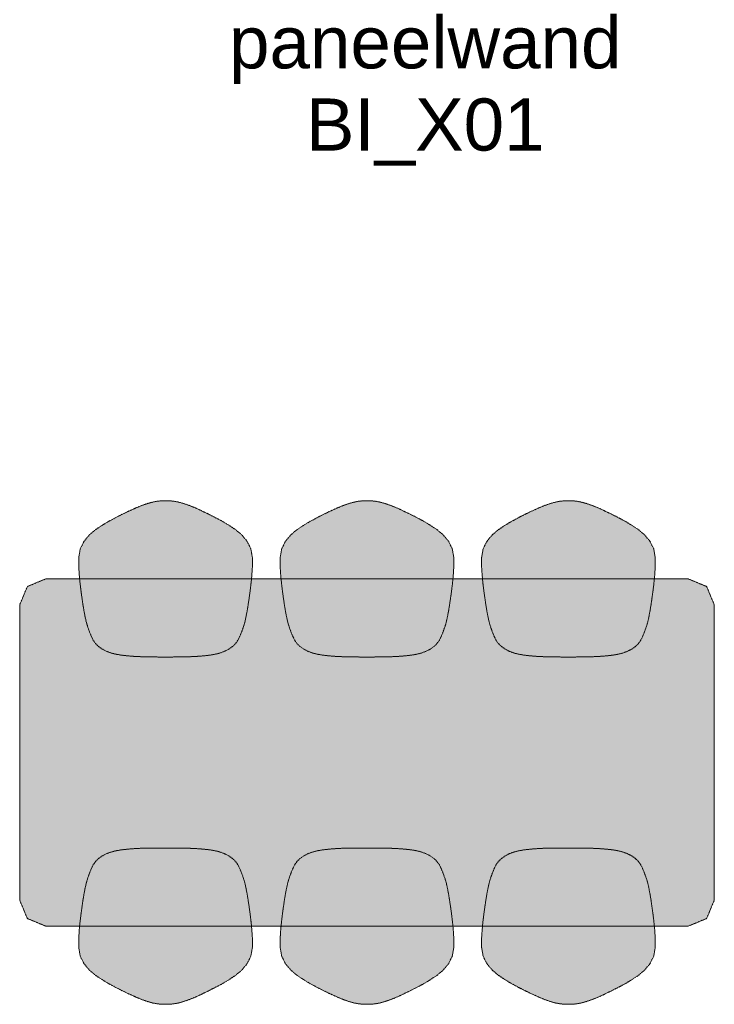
# Model space of a CAD drawing. Extents: x 0 to 92550, y 0 to 59400.
# Tile 74 of 87: x 39045 to 41045, y 35373 to 38208. Entities that reach past the tile are written whole.
import ezdxf
from ezdxf.xclip import XClip

# ---------------------------------------------------------------- set-up
doc = ezdxf.new("R2010")
doc.units = 0
doc.header["$MEASUREMENT"] = 0
doc.header["$XCLIPFRAME"] = 0
doc.linetypes.add('Streeplijn fijn', pattern=[234.119993, 155.999994, -78.119999])
doc.layers.add('ZZ 72 Vaste inrichting', color=7, linetype='Continuous')
doc.layers.add('ZZ Info_tekst Algemeen', color=7, linetype='Continuous')
doc.styles.add('GENERATED_STYLE_1', font='arial.ttf')

# ---------------------------------------------------------------- blocks, each defined once
blk = doc.blocks.new('Drawing_1_1', base_point=(5738.9, 6500))
at = {"layer": 'ZZ 72 Vaste inrichting', "linetype": 'Continuous', "lineweight": 0, "true_color": 0xffffff}
for points in [[(39221.3, 36562.3), (39224.1, 36542.3), (39226.9, 36523.5), (39229.7, 36506.3), (39232.7, 36490.7), (39235.5, 36477.9), (39237.7, 36469.3), (39239.5, 36463.3), (39240.9, 36458.7), (39242.5, 36454.3), (39244.5, 36448.8), (39246.7, 36442.8), (39249.1, 36436.9), (39251.7, 36430.8), (39254.7, 36424.7), (39258.9, 36417.4), (39264.1, 36410.6), (39271.7, 36403.3), (39282.5, 36395.8), (39295.5, 36389), (39309.7, 36384), (39324.5, 36380.4), (39339.9, 36378), (39354.7, 36376.3), (39368.5, 36375.2), (39381.3, 36374.4), (39393.7, 36373.9), (39405.1, 36373.6), (39415.5, 36373.4), (39425.3, 36373.2), (39434.9, 36373.1), (39444.7, 36373), (39454.7, 36373), (39464.7, 36373), (39474.7, 36373), (39484.7, 36373), (39494.5, 36373.1), (39504.1, 36373.2), (39513.9, 36373.4), (39524.3, 36373.6), (39535.7, 36373.9), (39548.1, 36374.4), (39560.9, 36375.2), (39574.7, 36376.3), (39589.7, 36378), (39604.9, 36380.4), (39619.9, 36384), (39633.9, 36389), (39646.9, 36395.8), (39657.7, 36403.3), (39665.3, 36410.6), (39670.5, 36417.4), (39674.3, 36423.8), (39677.7, 36430.8), (39680.3, 36436.9), (39682.7, 36442.8), (39684.9, 36448.8), (39686.9, 36454.3), (39688.5, 36458.7), (39690.1, 36463.3), (39691.9, 36469.3), (39694.1, 36477.9), (39696.7, 36490.7), (39699.7, 36506.3), (39702.5, 36523.5), (39705.3, 36542.3), (39708.1, 36562.3), (39710.7, 36584), (39713.1, 36607.7), (39714.7, 36632.9), (39714.7, 36659.3), (39710.3, 36684.6), (39699.1, 36706.8), (39683.3, 36725.5), (39665.5, 36740.3), (39647.5, 36752.1), (39631.5, 36761.9), (39616.3, 36770.2), (39601.1, 36778.1), (39585.3, 36785.9), (39568.3, 36794.1), (39550.5, 36802.2), (39532.9, 36809.3), (39516.1, 36815.2), (39500.9, 36819.3), (39487.5, 36821.8), (39475.7, 36822.8), (39464.7, 36823), (39453.7, 36822.8), (39441.9, 36821.8), (39428.5, 36819.3), (39413.5, 36815.2), (39396.7, 36809.3), (39378.9, 36802.2), (39361.3, 36794.1), (39344.1, 36785.9), (39328.3, 36778.1), (39313.3, 36770.2), (39298.1, 36761.9), (39281.9, 36752.1), (39263.9, 36740.3), (39246.1, 36725.5), (39230.3, 36706.8), (39219.1, 36684.6), (39214.7, 36659.3), (39214.7, 36632.9), (39216.3, 36607.7), (39218.7, 36584)], [(39801.3, 36562.3), (39804.1, 36542.3), (39806.9, 36523.6), (39809.7, 36506.3), (39812.7, 36490.7), (39815.5, 36477.9), (39817.7, 36469.2), (39819.5, 36463.3), (39820.9, 36458.7), (39822.5, 36454.3), (39824.5, 36448.8), (39826.7, 36442.8), (39829.1, 36436.9), (39831.7, 36430.8), (39834.7, 36424.6), (39838.9, 36417.5), (39844.1, 36410.5), (39851.7, 36403.3), (39862.5, 36395.8), (39875.5, 36389), (39889.7, 36384), (39904.5, 36380.5), (39919.9, 36378), (39934.7, 36376.4), (39948.5, 36375.2), (39961.3, 36374.4), (39973.7, 36373.8), (39985.1, 36373.6), (39995.5, 36373.4), (40005.3, 36373.2), (40014.9, 36373.1), (40024.7, 36373), (40034.7, 36373), (40044.7, 36373), (40054.7, 36373), (40064.7, 36373), (40074.5, 36373.1), (40084.1, 36373.2), (40093.9, 36373.4), (40104.3, 36373.6), (40115.7, 36373.8), (40128.1, 36374.4), (40140.9, 36375.2), (40154.7, 36376.4), (40169.7, 36378), (40184.9, 36380.5), (40199.9, 36384), (40213.9, 36389), (40226.9, 36395.8), (40237.7, 36403.3), (40245.3, 36410.5), (40250.5, 36417.5), (40254.3, 36423.8), (40257.7, 36430.8), (40260.3, 36436.9), (40262.7, 36442.8), (40264.9, 36448.8), (40266.9, 36454.3), (40268.5, 36458.7), (40270.1, 36463.3), (40271.9, 36469.2), (40274.1, 36477.9), (40276.7, 36490.7), (40279.7, 36506.3), (40282.5, 36523.6), (40285.3, 36542.3), (40288.1, 36562.3), (40290.7, 36584), (40293.1, 36607.7), (40294.7, 36632.9), (40294.7, 36659.3), (40290.3, 36684.6), (40279.1, 36706.8), (40263.3, 36725.5), (40245.5, 36740.3), (40227.5, 36752.1), (40211.5, 36761.8), (40196.3, 36770.2), (40181.1, 36778.1), (40165.3, 36785.9), (40148.3, 36794.1), (40130.5, 36802.2), (40112.9, 36809.4), (40096.1, 36815.2), (40080.9, 36819.3), (40067.5, 36821.8), (40055.7, 36822.8), (40044.7, 36823), (40033.7, 36822.8), (40021.9, 36821.8), (40008.5, 36819.3), (39993.5, 36815.2), (39976.7, 36809.4), (39958.9, 36802.2), (39941.3, 36794.1), (39924.1, 36785.9), (39908.3, 36778.1), (39893.3, 36770.2), (39878.1, 36761.8), (39861.9, 36752.1), (39843.9, 36740.3), (39826.1, 36725.5), (39810.3, 36706.8), (39799.1, 36684.6), (39794.7, 36659.3), (39794.7, 36632.9), (39796.3, 36607.7), (39798.7, 36584)], [(40381.3, 36562.3), (40384.1, 36542.3), (40386.9, 36523.6), (40389.7, 36506.3), (40392.7, 36490.7), (40395.5, 36477.9), (40397.7, 36469.2), (40399.5, 36463.3), (40400.9, 36458.7), (40402.5, 36454.3), (40404.5, 36448.8), (40406.7, 36442.8), (40409.1, 36436.9), (40411.7, 36430.8), (40414.7, 36424.6), (40418.9, 36417.5), (40424.1, 36410.5), (40431.7, 36403.3), (40442.5, 36395.8), (40455.5, 36389), (40469.7, 36384), (40484.5, 36380.5), (40499.9, 36378), (40514.7, 36376.4), (40528.5, 36375.2), (40541.3, 36374.4), (40553.7, 36373.8), (40565.1, 36373.6), (40575.5, 36373.4), (40585.3, 36373.2), (40594.9, 36373.1), (40604.7, 36373), (40614.7, 36373), (40624.7, 36373), (40634.7, 36373), (40644.7, 36373), (40654.5, 36373.1), (40664.1, 36373.2), (40673.9, 36373.4), (40684.3, 36373.6), (40695.7, 36373.8), (40708.1, 36374.4), (40720.9, 36375.2), (40734.7, 36376.4), (40749.7, 36378), (40764.9, 36380.5), (40779.9, 36384), (40793.9, 36389), (40806.9, 36395.8), (40817.7, 36403.3), (40825.3, 36410.5), (40830.5, 36417.5), (40834.3, 36423.8), (40837.7, 36430.8), (40840.3, 36436.9), (40842.7, 36442.8), (40844.9, 36448.8), (40846.9, 36454.3), (40848.5, 36458.7), (40850.1, 36463.3), (40851.9, 36469.2), (40854.1, 36477.9), (40856.7, 36490.7), (40859.7, 36506.3), (40862.5, 36523.6), (40865.3, 36542.3), (40868.1, 36562.3), (40870.7, 36584), (40873.1, 36607.7), (40874.7, 36632.9), (40874.7, 36659.3), (40870.3, 36684.6), (40859.1, 36706.8), (40843.3, 36725.5), (40825.5, 36740.3), (40807.5, 36752.1), (40791.5, 36761.8), (40776.3, 36770.2), (40761.1, 36778.1), (40745.3, 36785.9), (40728.3, 36794.1), (40710.5, 36802.2), (40692.9, 36809.4), (40676.1, 36815.2), (40660.9, 36819.3), (40647.5, 36821.8), (40635.7, 36822.8), (40624.7, 36823), (40613.7, 36822.8), (40601.9, 36821.8), (40588.5, 36819.3), (40573.5, 36815.2), (40556.7, 36809.4), (40538.9, 36802.2), (40521.3, 36794.1), (40504.1, 36785.9), (40488.3, 36778.1), (40473.3, 36770.2), (40458.1, 36761.8), (40441.9, 36752.1), (40423.9, 36740.3), (40406.1, 36725.5), (40390.3, 36706.8), (40379.1, 36684.6), (40374.7, 36659.3), (40374.7, 36632.9), (40376.3, 36607.7), (40378.7, 36584)], [(39119.7, 35598), (40969.7, 35598), (41022.7, 35620), (41044.7, 35673), (41044.7, 36523), (41022.7, 36576), (40969.7, 36598), (39119.7, 36598), (39066.7, 36576), (39044.7, 36523), (39044.7, 35673), (39066.7, 35620)], [(39221.3, 35633.6), (39218.7, 35612), (39216.3, 35588.4), (39214.7, 35563), (39214.7, 35536.8), (39219.1, 35511.4), (39230.3, 35489.2), (39246.1, 35470.6), (39263.9, 35455.8), (39281.9, 35444), (39298.1, 35434.2), (39313.3, 35425.8), (39328.3, 35418), (39344.1, 35410.2), (39361.3, 35401.8), (39378.9, 35393.8), (39396.7, 35386.6), (39413.5, 35380.8), (39428.5, 35376.5), (39441.9, 35374.1), (39453.7, 35373.2), (39464.7, 35372.9), (39475.7, 35373.2), (39487.5, 35374.1), (39500.9, 35376.5), (39516.1, 35380.8), (39532.9, 35386.6), (39550.5, 35393.8), (39568.3, 35401.8), (39585.3, 35410.2), (39601.1, 35418), (39616.3, 35425.8), (39631.5, 35434.2), (39647.5, 35444), (39665.5, 35455.8), (39683.3, 35470.6), (39699.1, 35489.2), (39710.3, 35511.4), (39714.7, 35536.8), (39714.7, 35563), (39713.1, 35588.4), (39710.7, 35612), (39708.1, 35633.6), (39705.3, 35653.8), (39702.5, 35672.4), (39699.7, 35689.8), (39696.7, 35705.4), (39694.1, 35718), (39691.9, 35726.8), (39690.1, 35732.6), (39688.5, 35737.2), (39686.9, 35741.8), (39684.9, 35747.2), (39682.7, 35753.2), (39680.3, 35759.2), (39677.7, 35765.2), (39674.7, 35771.4), (39670.5, 35778.6), (39665.3, 35785.4), (39657.7, 35792.6), (39646.9, 35800.2), (39633.9, 35807), (39619.9, 35812), (39604.9, 35815.6), (39589.7, 35818), (39574.7, 35819.6), (39560.9, 35820.8), (39548.1, 35821.6), (39535.7, 35822.2), (39524.3, 35822.4), (39513.9, 35822.6), (39504.1, 35822.8), (39494.5, 35822.9), (39484.7, 35822.9), (39474.7, 35822.9), (39464.7, 35822.9), (39454.7, 35822.9), (39444.7, 35822.9), (39434.9, 35822.9), (39425.3, 35822.8), (39415.5, 35822.6), (39405.1, 35822.4), (39393.7, 35822.2), (39381.3, 35821.6), (39368.5, 35820.8), (39354.7, 35819.6), (39339.9, 35818), (39324.5, 35815.6), (39309.7, 35812), (39295.5, 35807), (39282.5, 35800.2), (39271.7, 35792.6), (39264.1, 35785.4), (39258.9, 35778.6), (39255.1, 35772.1), (39251.7, 35765.2), (39249.1, 35759.2), (39246.7, 35753.2), (39244.5, 35747.2), (39242.5, 35741.8), (39240.9, 35737.2), (39239.5, 35732.6), (39237.7, 35726.8), (39235.5, 35718), (39232.7, 35705.4), (39229.7, 35689.8), (39226.9, 35672.4), (39224.1, 35653.8)], [(39801.3, 35633.6), (39798.7, 35612), (39796.3, 35588.4), (39794.7, 35563), (39794.7, 35536.8), (39799.1, 35511.4), (39810.3, 35489.2), (39826.1, 35470.6), (39843.9, 35455.8), (39861.9, 35444), (39878.1, 35434.2), (39893.3, 35425.8), (39908.3, 35418), (39924.1, 35410.2), (39941.3, 35401.8), (39958.9, 35393.8), (39976.7, 35386.6), (39993.5, 35380.8), (40008.5, 35376.5), (40021.9, 35374.1), (40033.7, 35373.2), (40044.7, 35372.9), (40055.7, 35373.2), (40067.5, 35374.1), (40080.9, 35376.5), (40096.1, 35380.8), (40112.9, 35386.6), (40130.5, 35393.8), (40148.3, 35401.8), (40165.3, 35410.2), (40181.1, 35418), (40196.3, 35425.8), (40211.5, 35434.2), (40227.5, 35444), (40245.5, 35455.8), (40263.3, 35470.6), (40279.1, 35489.2), (40290.3, 35511.4), (40294.7, 35536.8), (40294.7, 35563), (40293.1, 35588.4), (40290.7, 35612), (40288.1, 35633.6), (40285.3, 35653.8), (40282.5, 35672.4), (40279.7, 35689.8), (40276.7, 35705.4), (40274.1, 35718), (40271.9, 35726.8), (40270.1, 35732.6), (40268.5, 35737.2), (40266.9, 35741.8), (40264.9, 35747.2), (40262.7, 35753.2), (40260.3, 35759.2), (40257.7, 35765.2), (40254.7, 35771.4), (40250.5, 35778.6), (40245.3, 35785.4), (40237.7, 35792.6), (40226.9, 35800.2), (40213.9, 35807), (40199.9, 35812), (40184.9, 35815.6), (40169.7, 35818), (40154.7, 35819.6), (40140.9, 35820.8), (40128.1, 35821.6), (40115.7, 35822.2), (40104.3, 35822.4), (40093.9, 35822.6), (40084.1, 35822.8), (40074.5, 35822.9), (40064.7, 35822.9), (40054.7, 35822.9), (40044.7, 35822.9), (40034.7, 35822.9), (40024.7, 35822.9), (40014.9, 35822.9), (40005.3, 35822.8), (39995.5, 35822.6), (39985.1, 35822.4), (39973.7, 35822.2), (39961.3, 35821.6), (39948.5, 35820.8), (39934.7, 35819.6), (39919.9, 35818), (39904.5, 35815.6), (39889.7, 35812), (39875.5, 35807), (39862.5, 35800.2), (39851.7, 35792.6), (39844.1, 35785.4), (39838.9, 35778.6), (39835.1, 35772.1), (39831.7, 35765.2), (39829.1, 35759.2), (39826.7, 35753.2), (39824.5, 35747.2), (39822.5, 35741.8), (39820.9, 35737.2), (39819.5, 35732.6), (39817.7, 35726.8), (39815.5, 35718), (39812.7, 35705.4), (39809.7, 35689.8), (39806.9, 35672.4), (39804.1, 35653.8)], [(40381.3, 35633.6), (40378.7, 35612), (40376.3, 35588.4), (40374.7, 35563), (40374.7, 35536.8), (40379.1, 35511.4), (40390.3, 35489.2), (40406.1, 35470.6), (40423.9, 35455.8), (40441.9, 35444), (40458.1, 35434.2), (40473.3, 35425.8), (40488.3, 35418), (40504.1, 35410.2), (40521.3, 35401.8), (40538.9, 35393.8), (40556.7, 35386.6), (40573.5, 35380.8), (40588.5, 35376.5), (40601.9, 35374.1), (40613.7, 35373.2), (40624.7, 35372.9), (40635.7, 35373.2), (40647.5, 35374.1), (40660.9, 35376.5), (40676.1, 35380.8), (40692.9, 35386.6), (40710.5, 35393.8), (40728.3, 35401.8), (40745.3, 35410.2), (40761.1, 35418), (40776.3, 35425.8), (40791.5, 35434.2), (40807.5, 35444), (40825.5, 35455.8), (40843.3, 35470.6), (40859.1, 35489.2), (40870.3, 35511.4), (40874.7, 35536.8), (40874.7, 35563), (40873.1, 35588.4), (40870.7, 35612), (40868.1, 35633.6), (40865.3, 35653.8), (40862.5, 35672.4), (40859.7, 35689.8), (40856.7, 35705.4), (40854.1, 35718), (40851.9, 35726.8), (40850.1, 35732.6), (40848.5, 35737.2), (40846.9, 35741.8), (40844.9, 35747.2), (40842.7, 35753.2), (40840.3, 35759.2), (40837.7, 35765.2), (40834.7, 35771.4), (40830.5, 35778.6), (40825.3, 35785.4), (40817.7, 35792.6), (40806.9, 35800.2), (40793.9, 35807), (40779.9, 35812), (40764.9, 35815.6), (40749.7, 35818), (40734.7, 35819.6), (40720.9, 35820.8), (40708.1, 35821.6), (40695.7, 35822.2), (40684.3, 35822.4), (40673.9, 35822.6), (40664.1, 35822.8), (40654.5, 35822.9), (40644.7, 35822.9), (40634.7, 35822.9), (40624.7, 35822.9), (40614.7, 35822.9), (40604.7, 35822.9), (40594.9, 35822.9), (40585.3, 35822.8), (40575.5, 35822.6), (40565.1, 35822.4), (40553.7, 35822.2), (40541.3, 35821.6), (40528.5, 35820.8), (40514.7, 35819.6), (40499.9, 35818), (40484.5, 35815.6), (40469.7, 35812), (40455.5, 35807), (40442.5, 35800.2), (40431.7, 35792.6), (40424.1, 35785.4), (40418.9, 35778.6), (40415.1, 35772.1), (40411.7, 35765.2), (40409.1, 35759.2), (40406.7, 35753.2), (40404.5, 35747.2), (40402.5, 35741.8), (40400.9, 35737.2), (40399.5, 35732.6), (40397.7, 35726.8), (40395.5, 35718), (40392.7, 35705.4), (40389.7, 35689.8), (40386.9, 35672.4), (40384.1, 35653.8)]]:
    blk.add_hatch(color=7, dxfattribs=at).paths.add_polyline_path(points)
at = {"layer": 'ZZ 72 Vaste inrichting', "color": 174, "linetype": 'Streeplijn fijn', "lineweight": 5, "ltscale": 0.01, "true_color": 0x0000aa, "flags": 128}
for points in [[(39361.3, 36794.1), (39378.9, 36802.2)], [(39378.9, 36802.2), (39396.7, 36809.4)], [(39396.7, 36809.4), (39413.5, 36815.2)], [(39413.5, 36815.2), (39428.5, 36819.3)], [(39428.5, 36819.3), (39441.9, 36821.8)], [(39441.9, 36821.8), (39453.7, 36822.8)], [(39453.7, 36822.8), (39464.7, 36823)], [(39464.7, 36823), (39475.7, 36822.8)], [(39475.7, 36822.8), (39487.5, 36821.8)], [(39487.5, 36821.8), (39500.9, 36819.3)], [(39500.9, 36819.3), (39516.1, 36815.2)], [(39516.1, 36815.2), (39532.9, 36809.4)], [(39532.9, 36809.4), (39550.5, 36802.2)], [(39550.5, 36802.2), (39568.3, 36794.1)], [(39941.3, 36794.1), (39958.9, 36802.2)], [(39958.9, 36802.2), (39976.7, 36809.4)], [(39976.7, 36809.4), (39993.5, 36815.2)], [(39993.5, 36815.2), (40008.5, 36819.3)], [(40008.5, 36819.3), (40021.9, 36821.8)], [(40021.9, 36821.8), (40033.7, 36822.8)], [(40033.7, 36822.8), (40044.7, 36823)], [(40044.7, 36823), (40055.7, 36822.8)], [(40055.7, 36822.8), (40067.5, 36821.8)], [(40067.5, 36821.8), (40080.9, 36819.3)], [(40080.9, 36819.3), (40096.1, 36815.2)], [(40096.1, 36815.2), (40112.9, 36809.4)], [(40112.9, 36809.4), (40130.5, 36802.2)], [(40130.5, 36802.2), (40148.3, 36794.1)], [(40521.3, 36794.1), (40538.9, 36802.2)], [(40538.9, 36802.2), (40556.7, 36809.4)], [(40556.7, 36809.4), (40573.5, 36815.2)], [(40573.5, 36815.2), (40588.5, 36819.3)], [(40588.5, 36819.3), (40601.9, 36821.8)], [(40601.9, 36821.8), (40613.7, 36822.8)], [(40613.7, 36822.8), (40624.7, 36823)], [(40624.7, 36823), (40635.7, 36822.8)], [(40635.7, 36822.8), (40647.5, 36821.8)], [(40647.5, 36821.8), (40660.9, 36819.3)], [(40660.9, 36819.3), (40676.1, 36815.2)], [(40676.1, 36815.2), (40692.9, 36809.4)], [(40692.9, 36809.4), (40710.5, 36802.2)], [(40710.5, 36802.2), (40728.3, 36794.1)], [(39313.3, 36770.2), (39328.3, 36778.1)], [(39328.3, 36778.1), (39344.1, 36785.9)], [(39344.1, 36785.9), (39361.3, 36794.1)], [(39568.3, 36794.1), (39585.3, 36785.9)], [(39585.3, 36785.9), (39601.1, 36778.1)], [(39601.1, 36778.1), (39616.3, 36770.2)], [(39893.3, 36770.2), (39908.3, 36778.1)], [(39908.3, 36778.1), (39924.1, 36785.9)], [(39924.1, 36785.9), (39941.3, 36794.1)], [(40148.3, 36794.1), (40165.3, 36785.9)], [(40165.3, 36785.9), (40181.1, 36778.1)], [(40181.1, 36778.1), (40196.3, 36770.2)], [(40473.3, 36770.2), (40488.3, 36778.1)], [(40488.3, 36778.1), (40504.1, 36785.9)], [(40504.1, 36785.9), (40521.3, 36794.1)], [(40728.3, 36794.1), (40745.3, 36785.9)], [(40745.3, 36785.9), (40761.1, 36778.1)], [(40761.1, 36778.1), (40776.3, 36770.2)], [(39263.9, 36740.3), (39281.9, 36752.1)], [(39281.9, 36752.1), (39298.1, 36761.8)], [(39298.1, 36761.8), (39313.3, 36770.2)], [(39616.3, 36770.2), (39631.5, 36761.8)], [(39631.5, 36761.8), (39647.5, 36752.1)], [(39647.5, 36752.1), (39665.5, 36740.2)], [(39843.9, 36740.3), (39861.9, 36752.1)], [(39861.9, 36752.1), (39878.1, 36761.8)], [(39878.1, 36761.8), (39893.3, 36770.2)], [(40196.3, 36770.2), (40211.5, 36761.8)], [(40211.5, 36761.8), (40227.5, 36752.1)], [(40227.5, 36752.1), (40245.5, 36740.2)], [(40423.9, 36740.3), (40441.9, 36752.1)], [(40441.9, 36752.1), (40458.1, 36761.8)], [(40458.1, 36761.8), (40473.3, 36770.2)], [(40776.3, 36770.2), (40791.5, 36761.8)], [(40791.5, 36761.8), (40807.5, 36752.1)], [(40807.5, 36752.1), (40825.5, 36740.2)], [(39230.3, 36706.8), (39246.1, 36725.5)], [(39246.1, 36725.5), (39263.9, 36740.3)], [(39665.5, 36740.3), (39683.3, 36725.5)], [(39683.3, 36725.5), (39699.1, 36706.9)], [(39810.3, 36706.8), (39826.1, 36725.5)], [(39826.1, 36725.5), (39843.9, 36740.3)], [(40245.5, 36740.3), (40263.3, 36725.5)], [(40263.3, 36725.5), (40279.1, 36706.9)], [(40390.3, 36706.8), (40406.1, 36725.5)], [(40406.1, 36725.5), (40423.9, 36740.3)], [(40825.5, 36740.3), (40843.3, 36725.5)], [(40843.3, 36725.5), (40859.1, 36706.9)], [(39219.1, 36684.6), (39230.3, 36706.8)], [(39699.1, 36706.8), (39710.3, 36684.6)], [(39799.1, 36684.6), (39810.3, 36706.8)], [(40279.1, 36706.8), (40290.3, 36684.6)], [(40379.1, 36684.6), (40390.3, 36706.8)], [(40859.1, 36706.8), (40870.3, 36684.6)], [(39214.7, 36659.3), (39219.1, 36684.6)], [(39710.3, 36684.6), (39714.7, 36659.3)], [(39794.7, 36659.3), (39799.1, 36684.6)], [(40290.3, 36684.6), (40294.7, 36659.3)], [(40374.7, 36659.3), (40379.1, 36684.6)], [(40870.3, 36684.6), (40874.7, 36659.3)], [(39214.7, 36632.9), (39214.7, 36659.3)], [(39216.3, 36607.7), (39214.7, 36632.9)], [(39714.7, 36632.9), (39713.1, 36607.7)], [(39714.7, 36659.3), (39714.7, 36632.9)], [(39794.7, 36632.9), (39794.7, 36659.3)], [(39796.3, 36607.7), (39794.7, 36632.9)], [(40294.7, 36632.9), (40293.1, 36607.7)], [(40294.7, 36659.3), (40294.7, 36632.9)], [(40374.7, 36632.9), (40374.7, 36659.3)], [(40376.3, 36607.7), (40374.7, 36632.9)], [(40874.7, 36632.9), (40873.1, 36607.7)], [(40874.7, 36659.3), (40874.7, 36632.9)], [(39218.7, 36584), (39216.3, 36607.7)], [(39713.1, 36607.7), (39710.7, 36584)], [(39798.7, 36584), (39796.3, 36607.7)], [(40293.1, 36607.7), (40290.7, 36584)], [(40378.7, 36584), (40376.3, 36607.7)], [(40873.1, 36607.7), (40870.7, 36584)], [(39066.7, 36576), (39044.7, 36523)], [(39119.7, 36598), (39066.7, 36576)], [(40969.7, 36598), (39119.7, 36598)], [(39221.3, 36562.3), (39218.7, 36584)], [(39710.7, 36584), (39708.1, 36562.3)], [(39801.3, 36562.3), (39798.7, 36584)], [(40290.7, 36584), (40288.1, 36562.3)], [(40381.3, 36562.3), (40378.7, 36584)], [(40870.7, 36584), (40868.1, 36562.3)], [(41022.7, 36576), (40969.7, 36598)], [(41044.7, 36523), (41022.7, 36576)], [(39224.1, 36542.3), (39221.3, 36562.3)], [(39708.1, 36562.3), (39705.3, 36542.3)], [(39804.1, 36542.3), (39801.3, 36562.3)], [(40288.1, 36562.3), (40285.3, 36542.3)], [(40384.1, 36542.3), (40381.3, 36562.3)], [(40868.1, 36562.3), (40865.3, 36542.3)], [(39044.7, 36523), (39044.7, 35672.9)], [(39226.9, 36523.5), (39224.1, 36542.3)], [(39229.7, 36506.3), (39226.9, 36523.5)], [(39702.5, 36523.5), (39699.7, 36506.3)], [(39705.3, 36542.3), (39702.5, 36523.5)], [(39806.9, 36523.5), (39804.1, 36542.3)], [(39809.7, 36506.3), (39806.9, 36523.5)], [(40282.5, 36523.5), (40279.7, 36506.3)], [(40285.3, 36542.3), (40282.5, 36523.5)], [(40386.9, 36523.5), (40384.1, 36542.3)], [(40389.7, 36506.3), (40386.9, 36523.5)], [(40862.5, 36523.5), (40859.7, 36506.3)], [(40865.3, 36542.3), (40862.5, 36523.5)], [(41044.7, 35673), (41044.7, 36523)], [(39232.7, 36490.7), (39229.7, 36506.3)], [(39235.5, 36477.9), (39232.7, 36490.7)], [(39696.7, 36490.7), (39694.1, 36477.9)], [(39699.7, 36506.3), (39696.7, 36490.7)], [(39812.7, 36490.7), (39809.7, 36506.3)], [(39815.5, 36477.9), (39812.7, 36490.7)], [(40276.7, 36490.7), (40274.1, 36477.9)], [(40279.7, 36506.3), (40276.7, 36490.7)], [(40392.7, 36490.7), (40389.7, 36506.3)], [(40395.5, 36477.9), (40392.7, 36490.7)], [(40856.7, 36490.7), (40854.1, 36477.9)], [(40859.7, 36506.3), (40856.7, 36490.7)], [(39237.7, 36469.3), (39235.5, 36477.9)], [(39239.5, 36463.3), (39237.7, 36469.2)], [(39240.9, 36458.7), (39239.5, 36463.3)], [(39690.1, 36463.3), (39688.5, 36458.7)], [(39691.9, 36469.3), (39690.1, 36463.3)], [(39694.1, 36477.9), (39691.9, 36469.3)], [(39817.7, 36469.3), (39815.5, 36477.9)], [(39819.5, 36463.3), (39817.7, 36469.2)], [(39820.9, 36458.7), (39819.5, 36463.3)], [(40270.1, 36463.3), (40268.5, 36458.7)], [(40271.9, 36469.3), (40270.1, 36463.3)], [(40274.1, 36477.9), (40271.9, 36469.3)], [(40397.7, 36469.3), (40395.5, 36477.9)], [(40399.5, 36463.3), (40397.7, 36469.2)], [(40400.9, 36458.7), (40399.5, 36463.3)], [(40850.1, 36463.3), (40848.5, 36458.7)], [(40851.9, 36469.3), (40850.1, 36463.3)], [(40854.1, 36477.9), (40851.9, 36469.3)], [(39242.5, 36454.3), (39240.9, 36458.7)], [(39244.5, 36448.8), (39242.5, 36454.3)], [(39246.7, 36442.8), (39244.5, 36448.8)], [(39249.1, 36436.8), (39246.7, 36442.8)], [(39251.7, 36430.8), (39249.1, 36436.8)], [(39680.3, 36436.8), (39677.7, 36430.8)], [(39682.7, 36442.8), (39680.3, 36436.9)], [(39684.9, 36448.8), (39682.7, 36442.8)], [(39686.9, 36454.3), (39684.9, 36448.8)], [(39688.5, 36458.7), (39686.9, 36454.3)], [(39822.5, 36454.3), (39820.9, 36458.7)], [(39824.5, 36448.8), (39822.5, 36454.3)], [(39826.7, 36442.8), (39824.5, 36448.8)], [(39829.1, 36436.8), (39826.7, 36442.8)], [(39831.7, 36430.8), (39829.1, 36436.8)], [(40260.3, 36436.8), (40257.7, 36430.8)], [(40262.7, 36442.8), (40260.3, 36436.9)], [(40264.9, 36448.8), (40262.7, 36442.8)], [(40266.9, 36454.3), (40264.9, 36448.8)], [(40268.5, 36458.7), (40266.9, 36454.3)], [(40402.5, 36454.3), (40400.9, 36458.7)], [(40404.5, 36448.8), (40402.5, 36454.3)], [(40406.7, 36442.8), (40404.5, 36448.8)], [(40409.1, 36436.8), (40406.7, 36442.8)], [(40411.7, 36430.8), (40409.1, 36436.8)], [(40840.3, 36436.8), (40837.7, 36430.8)], [(40842.7, 36442.8), (40840.3, 36436.9)], [(40844.9, 36448.8), (40842.7, 36442.8)], [(40846.9, 36454.3), (40844.9, 36448.8)], [(40848.5, 36458.7), (40846.9, 36454.3)], [(39254.7, 36424.7), (39251.7, 36430.8)], [(39258.9, 36417.4), (39255.1, 36423.8)], [(39264.1, 36410.5), (39258.9, 36417.4)], [(39271.7, 36403.3), (39264.1, 36410.6)], [(39665.3, 36410.5), (39657.7, 36403.3)], [(39670.5, 36417.4), (39665.3, 36410.6)], [(39674.3, 36423.8), (39670.5, 36417.5)], [(39677.7, 36430.8), (39674.7, 36424.7)], [(39834.7, 36424.7), (39831.7, 36430.8)], [(39838.9, 36417.4), (39835.1, 36423.8)], [(39844.1, 36410.5), (39838.9, 36417.4)], [(39851.7, 36403.3), (39844.1, 36410.6)], [(40245.3, 36410.5), (40237.7, 36403.3)], [(40250.5, 36417.4), (40245.3, 36410.6)], [(40254.3, 36423.8), (40250.5, 36417.5)], [(40257.7, 36430.8), (40254.7, 36424.7)], [(40414.7, 36424.7), (40411.7, 36430.8)], [(40418.9, 36417.4), (40415.1, 36423.8)], [(40424.1, 36410.5), (40418.9, 36417.4)], [(40431.7, 36403.3), (40424.1, 36410.6)], [(40825.3, 36410.5), (40817.7, 36403.3)], [(40830.5, 36417.4), (40825.3, 36410.6)], [(40834.3, 36423.8), (40830.5, 36417.5)], [(40837.7, 36430.8), (40834.7, 36424.7)], [(39282.5, 36395.8), (39271.7, 36403.3)], [(39295.5, 36389), (39282.5, 36395.8)], [(39309.7, 36384), (39295.5, 36389)], [(39324.5, 36380.5), (39309.7, 36384)], [(39339.9, 36378), (39324.5, 36380.5)], [(39354.7, 36376.4), (39339.9, 36378)], [(39368.5, 36375.2), (39354.7, 36376.4)], [(39574.7, 36376.4), (39560.9, 36375.2)], [(39589.7, 36378), (39574.7, 36376.4)], [(39604.9, 36380.5), (39589.7, 36378)], [(39619.9, 36384), (39604.9, 36380.5)], [(39633.9, 36389), (39619.9, 36384)], [(39646.9, 36395.8), (39633.9, 36389)], [(39657.7, 36403.3), (39646.9, 36395.8)], [(39862.5, 36395.8), (39851.7, 36403.3)], [(39875.5, 36389), (39862.5, 36395.8)], [(39889.7, 36384), (39875.5, 36389)], [(39904.5, 36380.5), (39889.7, 36384)], [(39919.9, 36378), (39904.5, 36380.5)], [(39934.7, 36376.4), (39919.9, 36378)], [(39948.5, 36375.2), (39934.7, 36376.4)], [(40154.7, 36376.4), (40140.9, 36375.2)], [(40169.7, 36378), (40154.7, 36376.4)], [(40184.9, 36380.5), (40169.7, 36378)], [(40199.9, 36384), (40184.9, 36380.5)], [(40213.9, 36389), (40199.9, 36384)], [(40226.9, 36395.8), (40213.9, 36389)], [(40237.7, 36403.3), (40226.9, 36395.8)], [(40442.5, 36395.8), (40431.7, 36403.3)], [(40455.5, 36389), (40442.5, 36395.8)], [(40469.7, 36384), (40455.5, 36389)], [(40484.5, 36380.5), (40469.7, 36384)], [(40499.9, 36378), (40484.5, 36380.5)], [(40514.7, 36376.4), (40499.9, 36378)], [(40528.5, 36375.2), (40514.7, 36376.4)], [(40734.7, 36376.4), (40720.9, 36375.2)], [(40749.7, 36378), (40734.7, 36376.4)], [(40764.9, 36380.5), (40749.7, 36378)], [(40779.9, 36384), (40764.9, 36380.5)], [(40793.9, 36389), (40779.9, 36384)], [(40806.9, 36395.8), (40793.9, 36389)], [(40817.7, 36403.3), (40806.9, 36395.8)], [(39381.3, 36374.4), (39368.5, 36375.2)], [(39393.7, 36373.9), (39381.3, 36374.4)], [(39405.1, 36373.6), (39393.7, 36373.9)], [(39415.5, 36373.4), (39405.1, 36373.6)], [(39425.3, 36373.2), (39415.5, 36373.3)], [(39434.9, 36373.1), (39425.3, 36373.2)], [(39444.7, 36373), (39434.9, 36373.1)], [(39454.7, 36373), (39444.7, 36373)], [(39464.7, 36373), (39454.7, 36373)], [(39474.7, 36373), (39464.7, 36373)], [(39484.7, 36373), (39474.7, 36373)], [(39494.5, 36373.1), (39484.7, 36373)], [(39504.1, 36373.2), (39494.5, 36373.1)], [(39513.9, 36373.4), (39504.1, 36373.2)], [(39524.3, 36373.6), (39513.9, 36373.4)], [(39535.7, 36373.9), (39524.3, 36373.6)], [(39548.1, 36374.4), (39535.7, 36373.9)], [(39560.9, 36375.2), (39548.1, 36374.4)], [(39961.3, 36374.4), (39948.5, 36375.2)], [(39973.7, 36373.9), (39961.3, 36374.4)], [(39985.1, 36373.6), (39973.7, 36373.9)], [(39995.5, 36373.4), (39985.1, 36373.6)], [(40005.3, 36373.2), (39995.5, 36373.3)], [(40014.9, 36373.1), (40005.3, 36373.2)], [(40024.7, 36373), (40014.9, 36373.1)], [(40034.7, 36373), (40024.7, 36373)], [(40044.7, 36373), (40034.7, 36373)], [(40054.7, 36373), (40044.7, 36373)], [(40064.7, 36373), (40054.7, 36373)], [(40074.5, 36373.1), (40064.7, 36373)], [(40084.1, 36373.2), (40074.5, 36373.1)], [(40093.9, 36373.4), (40084.1, 36373.2)], [(40104.3, 36373.6), (40093.9, 36373.4)], [(40115.7, 36373.9), (40104.3, 36373.6)], [(40128.1, 36374.4), (40115.7, 36373.9)], [(40140.9, 36375.2), (40128.1, 36374.4)], [(40541.3, 36374.4), (40528.5, 36375.2)], [(40553.7, 36373.9), (40541.3, 36374.4)], [(40565.1, 36373.6), (40553.7, 36373.9)], [(40575.5, 36373.4), (40565.1, 36373.6)], [(40585.3, 36373.2), (40575.5, 36373.3)], [(40594.9, 36373.1), (40585.3, 36373.2)], [(40604.7, 36373), (40594.9, 36373.1)], [(40614.7, 36373), (40604.7, 36373)], [(40624.7, 36373), (40614.7, 36373)], [(40634.7, 36373), (40624.7, 36373)], [(40644.7, 36373), (40634.7, 36373)], [(40654.5, 36373.1), (40644.7, 36373)], [(40664.1, 36373.2), (40654.5, 36373.1)], [(40673.9, 36373.4), (40664.1, 36373.2)], [(40684.3, 36373.6), (40673.9, 36373.4)], [(40695.7, 36373.9), (40684.3, 36373.6)], [(40708.1, 36374.4), (40695.7, 36373.9)], [(40720.9, 36375.2), (40708.1, 36374.4)], [(39309.7, 35812), (39295.5, 35807)], [(39324.5, 35815.6), (39309.7, 35812)], [(39339.9, 35818), (39324.5, 35815.6)], [(39354.7, 35819.6), (39339.9, 35818)], [(39368.5, 35820.8), (39354.7, 35819.6)], [(39381.3, 35821.6), (39368.5, 35820.8)], [(39393.7, 35822.2), (39381.3, 35821.6)], [(39405.1, 35822.4), (39393.7, 35822.2)], [(39415.5, 35822.6), (39405.1, 35822.4)], [(39425.3, 35822.8), (39415.5, 35822.6)], [(39434.9, 35823), (39425.3, 35822.8)], [(39444.7, 35823), (39434.9, 35823)], [(39454.7, 35823), (39444.7, 35823)], [(39464.7, 35823), (39454.7, 35823)], [(39474.7, 35823), (39464.7, 35823)], [(39484.7, 35823), (39474.7, 35823)], [(39494.5, 35823), (39484.7, 35823)], [(39504.1, 35822.8), (39494.5, 35823)], [(39513.9, 35822.6), (39504.1, 35822.8)], [(39524.3, 35822.4), (39513.9, 35822.6)], [(39535.7, 35822.2), (39524.3, 35822.4)], [(39548.1, 35821.6), (39535.7, 35822.1)], [(39560.9, 35820.8), (39548.1, 35821.6)], [(39574.7, 35819.6), (39560.9, 35820.8)], [(39589.7, 35818), (39574.7, 35819.6)], [(39604.9, 35815.6), (39589.7, 35818)], [(39619.9, 35812), (39604.9, 35815.6)], [(39633.9, 35807), (39619.9, 35812)], [(39889.7, 35812), (39875.5, 35807)], [(39904.5, 35815.6), (39889.7, 35812)], [(39919.9, 35818), (39904.5, 35815.6)], [(39934.7, 35819.6), (39919.9, 35818)], [(39948.5, 35820.8), (39934.7, 35819.6)], [(39961.3, 35821.6), (39948.5, 35820.8)], [(39973.7, 35822.2), (39961.3, 35821.6)], [(39985.1, 35822.4), (39973.7, 35822.2)], [(39995.5, 35822.6), (39985.1, 35822.4)], [(40005.3, 35822.8), (39995.5, 35822.6)], [(40014.9, 35823), (40005.3, 35822.8)], [(40024.7, 35823), (40014.9, 35823)], [(40034.7, 35823), (40024.7, 35823)], [(40044.7, 35823), (40034.7, 35823)], [(40054.7, 35823), (40044.7, 35823)], [(40064.7, 35823), (40054.7, 35823)], [(40074.5, 35823), (40064.7, 35823)], [(40084.1, 35822.8), (40074.5, 35823)], [(40093.9, 35822.6), (40084.1, 35822.8)], [(40104.3, 35822.4), (40093.9, 35822.6)], [(40115.7, 35822.2), (40104.3, 35822.4)], [(40128.1, 35821.6), (40115.7, 35822.1)], [(40140.9, 35820.8), (40128.1, 35821.6)], [(40154.7, 35819.6), (40140.9, 35820.8)], [(40169.7, 35818), (40154.7, 35819.6)], [(40184.9, 35815.6), (40169.7, 35818)], [(40199.9, 35812), (40184.9, 35815.6)], [(40213.9, 35807), (40199.9, 35812)], [(40469.7, 35812), (40455.5, 35807)], [(40484.5, 35815.6), (40469.7, 35812)], [(40499.9, 35818), (40484.5, 35815.6)], [(40514.7, 35819.6), (40499.9, 35818)], [(40528.5, 35820.8), (40514.7, 35819.6)], [(40541.3, 35821.6), (40528.5, 35820.8)], [(40553.7, 35822.2), (40541.3, 35821.6)], [(40565.1, 35822.4), (40553.7, 35822.2)], [(40575.5, 35822.6), (40565.1, 35822.4)], [(40585.3, 35822.8), (40575.5, 35822.6)], [(40594.9, 35823), (40585.3, 35822.8)], [(40604.7, 35823), (40594.9, 35823)], [(40614.7, 35823), (40604.7, 35823)], [(40624.7, 35823), (40614.7, 35823)], [(40634.7, 35823), (40624.7, 35823)], [(40644.7, 35823), (40634.7, 35823)], [(40654.5, 35823), (40644.7, 35823)], [(40664.1, 35822.8), (40654.5, 35823)], [(40673.9, 35822.6), (40664.1, 35822.8)], [(40684.3, 35822.4), (40673.9, 35822.6)], [(40695.7, 35822.2), (40684.3, 35822.4)], [(40708.1, 35821.6), (40695.7, 35822.1)], [(40720.9, 35820.8), (40708.1, 35821.6)], [(40734.7, 35819.6), (40720.9, 35820.8)], [(40749.7, 35818), (40734.7, 35819.6)], [(40764.9, 35815.6), (40749.7, 35818)], [(40779.9, 35812), (40764.9, 35815.6)], [(40793.9, 35807), (40779.9, 35812)], [(39264.1, 35785.4), (39258.9, 35778.6)], [(39271.7, 35792.6), (39264.1, 35785.4)], [(39282.5, 35800.2), (39271.7, 35792.6)], [(39295.5, 35807), (39282.5, 35800.2)], [(39646.9, 35800.2), (39633.9, 35807)], [(39657.7, 35792.6), (39646.9, 35800.2)], [(39665.3, 35785.4), (39657.7, 35792.6)], [(39670.5, 35778.6), (39665.3, 35785.4)], [(39844.1, 35785.4), (39838.9, 35778.6)], [(39851.7, 35792.6), (39844.1, 35785.4)], [(39862.5, 35800.2), (39851.7, 35792.6)], [(39875.5, 35807), (39862.5, 35800.2)], [(40226.9, 35800.2), (40213.9, 35807)], [(40237.7, 35792.6), (40226.9, 35800.2)], [(40245.3, 35785.4), (40237.7, 35792.6)], [(40250.5, 35778.6), (40245.3, 35785.4)], [(40424.1, 35785.4), (40418.9, 35778.6)], [(40431.7, 35792.6), (40424.1, 35785.4)], [(40442.5, 35800.2), (40431.7, 35792.6)], [(40455.5, 35807), (40442.5, 35800.2)], [(40806.9, 35800.2), (40793.9, 35807)], [(40817.7, 35792.6), (40806.9, 35800.2)], [(40825.3, 35785.4), (40817.7, 35792.6)], [(40830.5, 35778.6), (40825.3, 35785.4)], [(39246.7, 35753.2), (39244.5, 35747.2)], [(39249.1, 35759.2), (39246.7, 35753.2)], [(39251.7, 35765.2), (39249.1, 35759.2)], [(39254.7, 35771.4), (39251.7, 35765.2)], [(39258.9, 35778.6), (39255.1, 35772.2)], [(39674.3, 35772.2), (39670.5, 35778.6)], [(39677.7, 35765.2), (39674.7, 35771.4)], [(39680.3, 35759.2), (39677.7, 35765.2)], [(39682.7, 35753.2), (39680.3, 35759.2)], [(39684.9, 35747.2), (39682.7, 35753.2)], [(39826.7, 35753.2), (39824.5, 35747.2)], [(39829.1, 35759.2), (39826.7, 35753.2)], [(39831.7, 35765.2), (39829.1, 35759.2)], [(39834.7, 35771.4), (39831.7, 35765.2)], [(39838.9, 35778.6), (39835.1, 35772.2)], [(40254.3, 35772.2), (40250.5, 35778.6)], [(40257.7, 35765.2), (40254.7, 35771.4)], [(40260.3, 35759.2), (40257.7, 35765.2)], [(40262.7, 35753.2), (40260.3, 35759.2)], [(40264.9, 35747.2), (40262.7, 35753.2)], [(40406.7, 35753.2), (40404.5, 35747.2)], [(40409.1, 35759.2), (40406.7, 35753.2)], [(40411.7, 35765.2), (40409.1, 35759.2)], [(40414.7, 35771.4), (40411.7, 35765.2)], [(40418.9, 35778.6), (40415.1, 35772.2)], [(40834.3, 35772.2), (40830.5, 35778.6)], [(40837.7, 35765.2), (40834.7, 35771.4)], [(40840.3, 35759.2), (40837.7, 35765.2)], [(40842.7, 35753.2), (40840.3, 35759.2)], [(40844.9, 35747.2), (40842.7, 35753.2)], [(39237.7, 35726.8), (39235.5, 35718)], [(39239.5, 35732.6), (39237.7, 35726.8)], [(39240.9, 35737.2), (39239.5, 35732.6)], [(39242.5, 35741.8), (39240.9, 35737.2)], [(39244.5, 35747.2), (39242.5, 35741.7)], [(39686.9, 35741.8), (39684.9, 35747.2)], [(39688.5, 35737.2), (39686.9, 35741.8)], [(39690.1, 35732.6), (39688.5, 35737.2)], [(39691.9, 35726.8), (39690.1, 35732.6)], [(39694.1, 35718), (39691.9, 35726.8)], [(39817.7, 35726.8), (39815.5, 35718)], [(39819.5, 35732.6), (39817.7, 35726.8)], [(39820.9, 35737.2), (39819.5, 35732.6)], [(39822.5, 35741.8), (39820.9, 35737.2)], [(39824.5, 35747.2), (39822.5, 35741.7)], [(40266.9, 35741.8), (40264.9, 35747.2)], [(40268.5, 35737.2), (40266.9, 35741.8)], [(40270.1, 35732.6), (40268.5, 35737.2)], [(40271.9, 35726.8), (40270.1, 35732.6)], [(40274.1, 35718), (40271.9, 35726.8)], [(40397.7, 35726.8), (40395.5, 35718)], [(40399.5, 35732.6), (40397.7, 35726.8)], [(40400.9, 35737.2), (40399.5, 35732.6)], [(40402.5, 35741.8), (40400.9, 35737.2)], [(40404.5, 35747.2), (40402.5, 35741.7)], [(40846.9, 35741.8), (40844.9, 35747.2)], [(40848.5, 35737.2), (40846.9, 35741.8)], [(40850.1, 35732.6), (40848.5, 35737.2)], [(40851.9, 35726.8), (40850.1, 35732.6)], [(40854.1, 35718), (40851.9, 35726.8)], [(39232.7, 35705.4), (39229.7, 35689.8)], [(39235.5, 35718), (39232.7, 35705.4)], [(39696.7, 35705.4), (39694.1, 35718)], [(39699.7, 35689.8), (39696.7, 35705.4)], [(39812.7, 35705.4), (39809.7, 35689.8)], [(39815.5, 35718), (39812.7, 35705.4)], [(40276.7, 35705.4), (40274.1, 35718)], [(40279.7, 35689.8), (40276.7, 35705.4)], [(40392.7, 35705.4), (40389.7, 35689.8)], [(40395.5, 35718), (40392.7, 35705.4)], [(40856.7, 35705.4), (40854.1, 35718)], [(40859.7, 35689.8), (40856.7, 35705.4)], [(39044.7, 35673), (39066.7, 35620)], [(39226.9, 35672.4), (39224.1, 35653.8)], [(39229.7, 35689.8), (39226.9, 35672.4)], [(39702.5, 35672.4), (39699.7, 35689.8)], [(39705.3, 35653.8), (39702.5, 35672.4)], [(39806.9, 35672.4), (39804.1, 35653.8)], [(39809.7, 35689.8), (39806.9, 35672.4)], [(40282.5, 35672.4), (40279.7, 35689.8)], [(40285.3, 35653.8), (40282.5, 35672.4)], [(40386.9, 35672.4), (40384.1, 35653.8)], [(40389.7, 35689.8), (40386.9, 35672.4)], [(40862.5, 35672.4), (40859.7, 35689.8)], [(40865.3, 35653.8), (40862.5, 35672.4)], [(41022.7, 35620), (41044.7, 35673)], [(39224.1, 35653.8), (39221.3, 35633.6)], [(39708.1, 35633.6), (39705.3, 35653.8)], [(39804.1, 35653.8), (39801.3, 35633.6)], [(40288.1, 35633.6), (40285.3, 35653.8)], [(40384.1, 35653.8), (40381.3, 35633.6)], [(40868.1, 35633.6), (40865.3, 35653.8)], [(39066.7, 35620), (39119.7, 35598)], [(39218.7, 35612), (39216.3, 35588.4)], [(39221.3, 35633.6), (39218.7, 35612)], [(39710.7, 35612), (39708.1, 35633.6)], [(39713.1, 35588.4), (39710.7, 35611.9)], [(39798.7, 35612), (39796.3, 35588.4)], [(39801.3, 35633.6), (39798.7, 35612)], [(40290.7, 35612), (40288.1, 35633.6)], [(40293.1, 35588.4), (40290.7, 35611.9)], [(40378.7, 35612), (40376.3, 35588.4)], [(40381.3, 35633.6), (40378.7, 35612)], [(40870.7, 35612), (40868.1, 35633.6)], [(40873.1, 35588.4), (40870.7, 35611.9)], [(40969.7, 35598), (41022.7, 35620)], [(39119.7, 35598), (40969.7, 35598)], [(39216.3, 35588.4), (39214.7, 35563)], [(39714.7, 35563), (39713.1, 35588.4)], [(39796.3, 35588.4), (39794.7, 35563)], [(40294.7, 35563), (40293.1, 35588.4)], [(40376.3, 35588.4), (40374.7, 35563)], [(40874.7, 35563), (40873.1, 35588.4)], [(39214.7, 35563), (39214.7, 35536.8)], [(39714.7, 35536.8), (39714.7, 35563)], [(39794.7, 35563), (39794.7, 35536.8)], [(40294.7, 35536.8), (40294.7, 35563)], [(40374.7, 35563), (40374.7, 35536.8)], [(40874.7, 35536.8), (40874.7, 35563)], [(39214.7, 35536.8), (39219.1, 35511.4)], [(39710.3, 35511.4), (39714.7, 35536.8)], [(39794.7, 35536.8), (39799.1, 35511.4)], [(40290.3, 35511.4), (40294.7, 35536.8)], [(40374.7, 35536.8), (40379.1, 35511.4)], [(40870.3, 35511.4), (40874.7, 35536.8)], [(39219.1, 35511.4), (39230.3, 35489.2)], [(39699.1, 35489.2), (39710.3, 35511.4)], [(39799.1, 35511.4), (39810.3, 35489.2)], [(40279.1, 35489.2), (40290.3, 35511.4)], [(40379.1, 35511.4), (40390.3, 35489.2)], [(40859.1, 35489.2), (40870.3, 35511.4)], [(39230.3, 35489.2), (39246.1, 35470.6)], [(39246.1, 35470.6), (39263.9, 35455.8)], [(39665.5, 35455.8), (39683.3, 35470.6)], [(39683.3, 35470.6), (39699.1, 35489.2)], [(39810.3, 35489.2), (39826.1, 35470.6)], [(39826.1, 35470.6), (39843.9, 35455.8)], [(40245.5, 35455.8), (40263.3, 35470.6)], [(40263.3, 35470.6), (40279.1, 35489.2)], [(40390.3, 35489.2), (40406.1, 35470.6)], [(40406.1, 35470.6), (40423.9, 35455.8)], [(40825.5, 35455.8), (40843.3, 35470.6)], [(40843.3, 35470.6), (40859.1, 35489.2)], [(39263.9, 35455.8), (39281.9, 35444)], [(39281.9, 35444), (39298.1, 35434.2)], [(39631.5, 35434.2), (39647.5, 35444)], [(39647.5, 35444), (39665.5, 35455.8)], [(39843.9, 35455.8), (39861.9, 35444)], [(39861.9, 35444), (39878.1, 35434.2)], [(40211.5, 35434.2), (40227.5, 35444)], [(40227.5, 35444), (40245.5, 35455.8)], [(40423.9, 35455.8), (40441.9, 35444)], [(40441.9, 35444), (40458.1, 35434.2)], [(40791.5, 35434.2), (40807.5, 35444)], [(40807.5, 35444), (40825.5, 35455.8)], [(39298.1, 35434.2), (39313.3, 35425.8)], [(39313.3, 35425.8), (39328.3, 35417.9)], [(39328.3, 35418), (39344.1, 35410.1)], [(39585.3, 35410.2), (39601.1, 35418)], [(39601.1, 35418), (39616.3, 35425.8)], [(39616.3, 35425.8), (39631.5, 35434.2)], [(39878.1, 35434.2), (39893.3, 35425.8)], [(39893.3, 35425.8), (39908.3, 35417.9)], [(39908.3, 35418), (39924.1, 35410.1)], [(40165.3, 35410.2), (40181.1, 35418)], [(40181.1, 35418), (40196.3, 35425.8)], [(40196.3, 35425.8), (40211.5, 35434.2)], [(40458.1, 35434.2), (40473.3, 35425.8)], [(40473.3, 35425.8), (40488.3, 35417.9)], [(40488.3, 35418), (40504.1, 35410.1)], [(40745.3, 35410.2), (40761.1, 35418)], [(40761.1, 35418), (40776.3, 35425.8)], [(40776.3, 35425.8), (40791.5, 35434.2)], [(39344.1, 35410.2), (39361.3, 35401.8)], [(39361.3, 35401.8), (39378.9, 35393.8)], [(39378.9, 35393.8), (39396.7, 35386.6)], [(39396.7, 35386.6), (39413.5, 35380.8)], [(39516.1, 35380.8), (39532.9, 35386.6)], [(39532.9, 35386.6), (39550.5, 35393.8)], [(39550.5, 35393.8), (39568.3, 35401.8)], [(39568.3, 35401.8), (39585.3, 35410.2)], [(39924.1, 35410.2), (39941.3, 35401.8)], [(39941.3, 35401.8), (39958.9, 35393.8)], [(39958.9, 35393.8), (39976.7, 35386.6)], [(39976.7, 35386.6), (39993.5, 35380.8)], [(40096.1, 35380.8), (40112.9, 35386.6)], [(40112.9, 35386.6), (40130.5, 35393.8)], [(40130.5, 35393.8), (40148.3, 35401.8)], [(40148.3, 35401.8), (40165.3, 35410.2)], [(40504.1, 35410.2), (40521.3, 35401.8)], [(40521.3, 35401.8), (40538.9, 35393.8)], [(40538.9, 35393.8), (40556.7, 35386.6)], [(40556.7, 35386.6), (40573.5, 35380.8)], [(40676.1, 35380.8), (40692.9, 35386.6)], [(40692.9, 35386.6), (40710.5, 35393.8)], [(40710.5, 35393.8), (40728.3, 35401.8)], [(40728.3, 35401.8), (40745.3, 35410.2)], [(39413.5, 35380.8), (39428.5, 35376.5)], [(39428.5, 35376.6), (39441.9, 35374.2)], [(39441.9, 35374.2), (39453.7, 35373.2)], [(39453.7, 35373.2), (39464.7, 35373)], [(39464.7, 35373), (39475.7, 35373.2)], [(39475.7, 35373.2), (39487.5, 35374.2)], [(39487.5, 35374.2), (39500.9, 35376.6)], [(39500.9, 35376.6), (39516.1, 35380.8)], [(39993.5, 35380.8), (40008.5, 35376.5)], [(40008.5, 35376.6), (40021.9, 35374.2)], [(40021.9, 35374.2), (40033.7, 35373.2)], [(40033.7, 35373.2), (40044.7, 35373)], [(40044.7, 35373), (40055.7, 35373.2)], [(40055.7, 35373.2), (40067.5, 35374.2)], [(40067.5, 35374.2), (40080.9, 35376.6)], [(40080.9, 35376.6), (40096.1, 35380.8)], [(40573.5, 35380.8), (40588.5, 35376.5)], [(40588.5, 35376.6), (40601.9, 35374.2)], [(40601.9, 35374.2), (40613.7, 35373.2)], [(40613.7, 35373.2), (40624.7, 35373)], [(40624.7, 35373), (40635.7, 35373.2)], [(40635.7, 35373.2), (40647.5, 35374.2)], [(40647.5, 35374.2), (40660.9, 35376.6)], [(40660.9, 35376.6), (40676.1, 35380.8)]]:
    blk.add_lwpolyline(points, dxfattribs=at)
at = {"layer": 'ZZ Info_tekst Algemeen', "color": 7, "linetype": 'Continuous', "lineweight": 5, "char_height": 150, "attachment_point": 5, "style": 'GENERATED_STYLE_1'}
for s, insert in [('\\A1;{\\pqc;\\fArial|b0|i0|c0|p0;\\W1.000000;paneelwand}', (40212.4, 38120.3)), ('\\A1;{\\pqc;\\fArial|b0|i0|c0|p0;\\W1.000000;BI_X01}', (40212.4, 37884.6))]:
    blk.add_mtext(s, dxfattribs=dict(at, insert=insert))

msp = doc.modelspace()

# ---------------------------------------------------------------- block references
at = {"color": 7, "linetype": 'Continuous', "lineweight": 25, "ltscale": 0.01}
ref = msp.add_blockref('Drawing_1_1', (5738.9, 6500), dxfattribs=at)
XClip(ref).set_block_clipping_path([(1000, 1000), (66950, 58400)])

doc.saveas('drawing.dxf')
